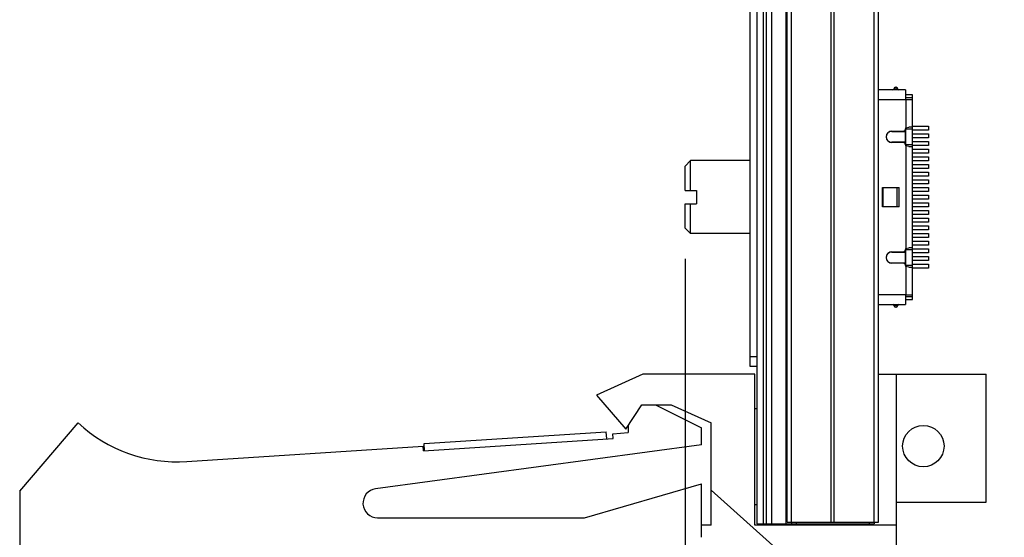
# Model space of a CAD drawing. Header units: inches. Extents: x 0.2 to 16.8, y 0.2 to 10.8.
# Tile 13 of 30: x 7.4 to 9.5, y 4.1 to 5.2. Entities that reach past the tile are written whole.
import ezdxf

# ---------------------------------------------------------------- set-up
doc = ezdxf.new("R2010")
doc.units = ezdxf.units.IN
doc.header["$LTSCALE"] = 0.935
doc.header["$MEASUREMENT"] = 0
doc.layers.get('0').update_dxf_attribs({"linetype": 'CONTINUOUS'})
doc.layers.add('DIMENSIONS', color=7, linetype='CONTINUOUS')
doc.styles.get("Standard").update_dxf_attribs({"font": 'txt', "width": 0.8})
doc.dimstyles.new('DIMSTYLE_1', dxfattribs={"dimtxt": 0.125, "dimasz": 0.18, "dimexe": 0.125, "dimexo": 0.0625, "dimgap": 0.03125, "dimtad": 0, "dimtih": 1, "dimtoh": 1, "dimzin": 4, "dimdsep": 46, "dimtxsty": 'STANDARD', "dimblk": '_FILLED', "dimblk1": '_FILLED', "dimblk2": '_FILLED', "dimcen": 0.09, "dimadec": 0, "dimazin": 0, "dimtp": 0.005, "dimtm": 0.005, "dimtfac": 1, "dimtofl": 0, "dimtmove": 0, "dimatfit": 3, "dimldrblk": '_FILLED', "dimfxl": 1, "dimtolj": 1, "dimtzin": 4, "dimarcsym": 0})
doc.dimstyles.new('DIMSTYLE_3', dxfattribs={"dimtxt": 0.125, "dimasz": 0.18, "dimexe": 0.125, "dimexo": 0.0625, "dimgap": 0.0625, "dimtad": 0, "dimtih": 1, "dimtoh": 1, "dimzin": 4, "dimdsep": 46, "dimtxsty": 'STANDARD', "dimblk": '_FILLED', "dimblk1": '_FILLED', "dimblk2": '_FILLED', "dimcen": 0.09, "dimadec": 0, "dimazin": 0, "dimtp": 0.005, "dimtm": 0.005, "dimtfac": 1, "dimtofl": 0, "dimtmove": 0, "dimatfit": 3, "dimldrblk": '_FILLED', "dimfxl": 1, "dimtolj": 1, "dimtzin": 4, "dimarcsym": 0})

# ---------------------------------------------------------------- blocks, each defined once
blk = doc.blocks.new('*D14')
at = {"layer": 'DIMENSIONS', "color": 2, "linetype": 'CONTINUOUS'}
blk.add_line((8.7965, 4.7194), (8.7965, 3.0425), dxfattribs=at)
at = {"layer": 'DIMENSIONS', "color": 2, "linetype": 'CONTINUOUS', "insert": (8.734, 2.98), "char_height": 0.125, "width": 0.925, "attachment_point": 3, "rotation": 90, "line_spacing_factor": 0.9}
blk.add_mtext('.25{\\Ftxt.shx;\\W1.000000;\\H0.125000; }[6.3]', dxfattribs=at)
blk = doc.blocks.new('_FILLED')
at = {"color": 0, "linetype": 'BYBLOCK'}
blk.add_solid([(0, 0), (-1, 0.174), (-1, -0.174)], dxfattribs=at)
blk = doc.blocks.new('*D15')
at = {"layer": 'DIMENSIONS', "color": 2, "linetype": 'CONTINUOUS'}
for p, q in [((9.102, 8.6179), (10.6707, 8.6179)), ((10.5457, 8.6179), (10.5457, 6.2104)), ((10.5457, 3.553), (10.5457, 5.9604)), ((9.105, 3.553), (10.6707, 3.553))]:
    blk.add_line(p, q, dxfattribs=at)
at = {"layer": 'DIMENSIONS', "color": 2, "linetype": 'CONTINUOUS', "xscale": 0.18, "yscale": 0.18, "zscale": 0.18}
for p, rotation in [((10.5457, 8.6179), 90), ((10.5457, 3.553), 270)]:
    blk.add_blockref('_FILLED', p, dxfattribs=dict(at, rotation=rotation))
at = {"layer": 'DIMENSIONS', "color": 2, "linetype": 'CONTINUOUS', "insert": (10.5457, 6.1479), "char_height": 0.125, "width": 1.225, "attachment_point": 2, "line_spacing_factor": 0.9}
blk.add_mtext('5.06{\\Ftxt.shx;\\W1.000000;\\H0.125000; }[128.6]', dxfattribs=at)

msp = doc.modelspace()

# ---------------------------------------------------------------- linework, layer by layer
at = {"color": 7, "linetype": 'CONTINUOUS'}
for p, q in [((8.9445, 4.1749), (8.9445, 8.6179)), ((8.9745, 4.1749), (8.9745, 8.6179)), ((8.9295, 4.4979), (8.9295, 8.6079)), ((9.0055, 4.1779), (9.0055, 8.1779)), ((9.1935, 4.1779), (9.1935, 8.1779)), ((9.2486, 5.0663), (9.1935, 5.0663)), ((9.2285, 5.0718), (9.2294, 5.0718)), ((9.2486, 5.0663), (9.2486, 5.0464)), ((9.263, 5.0562), (9.2492, 5.0562)), ((9.2492, 5.0464), (9.2492, 5.0562)), ((9.263, 4.6355), (9.263, 5.0562)), ((9.2486, 5.0464), (9.2625, 5.0464)), ((9.2205, 4.981), (9.2486, 4.981)), ((9.221, 4.9816), (9.2446, 4.9816)), ((9.2486, 4.9855), (9.2486, 4.9863)), ((9.2486, 4.9531), (9.2486, 4.9863)), ((9.2492, 4.9836), (9.2486, 4.9836)), ((9.2486, 4.9757), (9.2492, 4.9757)), ((9.2492, 4.9881), (9.2555, 4.9899)), ((9.2492, 4.9515), (9.2492, 4.9881)), ((9.263, 4.9899), (9.2555, 4.9899)), ((9.263, 4.9915), (9.2959, 4.9915)), ((9.2959, 4.9836), (9.263, 4.9836)), ((9.263, 4.9757), (9.2959, 4.9757)), ((9.2959, 4.9915), (9.2959, 4.9836)), ((9.2959, 4.9757), (9.2959, 4.9678)), ((9.2486, 4.9586), (9.2205, 4.9586)), ((9.2446, 4.958), (9.221, 4.958)), ((9.2492, 4.9678), (9.2486, 4.9678)), ((9.2486, 4.96), (9.2492, 4.96)), ((9.2959, 4.9678), (9.263, 4.9678)), ((9.263, 4.96), (9.2959, 4.96)), ((9.2959, 4.96), (9.2959, 4.9521)), ((9.2492, 4.9521), (9.2489, 4.9521)), ((9.2555, 4.9497), (9.2492, 4.9515)), ((9.2555, 4.9497), (9.263, 4.9497)), ((9.2959, 4.9521), (9.263, 4.9521)), ((9.263, 4.9442), (9.2959, 4.9442)), ((9.2959, 4.9363), (9.263, 4.9363)), ((9.2959, 4.9442), (9.2959, 4.9363)), ((8.7965, 4.9099), (8.8075, 4.9209)), ((8.9295, 4.9209), (8.8075, 4.9209)), ((8.8075, 4.8594), (8.8075, 4.9209)), ((9.263, 4.9285), (9.2959, 4.9285)), ((9.2959, 4.9206), (9.263, 4.9206)), ((9.2959, 4.9285), (9.2959, 4.9206)), ((8.7965, 4.8594), (8.7965, 4.9099)), ((9.263, 4.9127), (9.2959, 4.9127)), ((9.2959, 4.9048), (9.263, 4.9048)), ((9.263, 4.897), (9.2959, 4.897)), ((9.2959, 4.9127), (9.2959, 4.9048)), ((9.2959, 4.897), (9.2959, 4.8891)), ((9.2959, 4.8891), (9.263, 4.8891)), ((9.263, 4.8812), (9.2959, 4.8812)), ((9.2959, 4.8812), (9.2959, 4.8734)), ((8.7965, 4.8594), (8.8195, 4.8594)), ((8.8195, 4.8594), (8.8195, 4.8324)), ((9.2013, 4.8655), (9.236, 4.8655)), ((9.2013, 4.8262), (9.2013, 4.8655)), ((9.2014, 4.8262), (9.2014, 4.8655)), ((9.203, 4.8262), (9.203, 4.8655)), ((9.2959, 4.8734), (9.263, 4.8734)), ((9.263, 4.8655), (9.2959, 4.8655)), ((9.2959, 4.8576), (9.263, 4.8576)), ((9.2959, 4.8655), (9.2959, 4.8576)), ((9.263, 4.8497), (9.2959, 4.8497)), ((9.2959, 4.8419), (9.263, 4.8419)), ((9.263, 4.834), (9.2959, 4.834)), ((9.2959, 4.8497), (9.2959, 4.8419)), ((9.2959, 4.834), (9.2959, 4.8261)), ((8.7965, 4.8324), (8.8195, 4.8324)), ((8.7965, 4.7819), (8.7965, 4.8324)), ((8.8075, 4.7709), (8.8075, 4.8324)), ((9.236, 4.8262), (9.2013, 4.8262)), ((9.2959, 4.8261), (9.263, 4.8261)), ((9.263, 4.8182), (9.2959, 4.8182)), ((9.2959, 4.8182), (9.2959, 4.8104)), ((9.2959, 4.8104), (9.263, 4.8104)), ((9.263, 4.8025), (9.2959, 4.8025)), ((9.2959, 4.7946), (9.263, 4.7946)), ((9.2959, 4.8025), (9.2959, 4.7946)), ((8.7965, 4.7819), (8.8075, 4.7709)), ((9.263, 4.7867), (9.2959, 4.7867)), ((9.2959, 4.7789), (9.263, 4.7789)), ((9.2959, 4.7867), (9.2959, 4.7789)), ((8.9295, 4.7709), (8.8075, 4.7709)), ((9.263, 4.771), (9.2959, 4.771)), ((9.2959, 4.7631), (9.263, 4.7631)), ((9.263, 4.7552), (9.2959, 4.7552)), ((9.2959, 4.771), (9.2959, 4.7631)), ((9.2959, 4.7552), (9.2959, 4.7474)), ((9.2205, 4.733), (9.2486, 4.733)), ((9.221, 4.7337), (9.2446, 4.7337)), ((9.2486, 4.7054), (9.2486, 4.7386)), ((9.2488, 4.7395), (9.2492, 4.7395)), ((9.2492, 4.7402), (9.2555, 4.742)), ((9.2492, 4.7036), (9.2492, 4.7402)), ((9.263, 4.742), (9.2555, 4.742)), ((9.2959, 4.7474), (9.263, 4.7474)), ((9.263, 4.7395), (9.2959, 4.7395)), ((9.2959, 4.7395), (9.2959, 4.7316)), ((9.2107, 4.7162), (9.2111, 4.7155)), ((9.2492, 4.7316), (9.2486, 4.7316)), ((9.2486, 4.7237), (9.2492, 4.7237)), ((9.2492, 4.7159), (9.2486, 4.7159)), ((9.2959, 4.7316), (9.263, 4.7316)), ((9.263, 4.7237), (9.2959, 4.7237)), ((9.2959, 4.7159), (9.263, 4.7159)), ((9.2959, 4.7237), (9.2959, 4.7159)), ((9.2486, 4.7106), (9.2205, 4.7106)), ((9.2446, 4.7101), (9.221, 4.7101)), ((9.2486, 4.708), (9.2492, 4.708)), ((9.2486, 4.7054), (9.2486, 4.7062)), ((9.2555, 4.7018), (9.2492, 4.7036)), ((9.2555, 4.7018), (9.263, 4.7018)), ((9.263, 4.708), (9.2959, 4.708)), ((9.2959, 4.7001), (9.263, 4.7001)), ((9.2959, 4.708), (9.2959, 4.7001)), ((9.2486, 4.6453), (9.2625, 4.6453)), ((9.2486, 4.6453), (9.2486, 4.6254)), ((9.2492, 4.6355), (9.2492, 4.6453)), ((9.2492, 4.6355), (9.263, 4.6355)), ((9.1935, 4.6254), (9.2486, 4.6254)), ((9.2294, 4.6199), (9.2285, 4.6199)), ((8.9445, 4.4979), (8.9295, 4.4979)), ((8.7095, 4.482), (8.6145, 4.439)), ((8.9395, 4.482), (8.7095, 4.482)), ((8.9395, 4.172), (8.9395, 4.482)), ((9.1935, 4.482), (9.4145, 4.482)), ((9.2305, 3.903), (9.2305, 4.482)), ((9.4145, 4.219), (9.4145, 4.482)), ((8.6145, 4.439), (8.6745, 4.369)), ((8.6745, 4.369), (8.7076, 4.419)), ((8.7076, 4.419), (8.7676, 4.419)), ((8.7355, 4.419), (8.8295, 4.372)), ((8.7676, 4.419), (8.8495, 4.382)), ((7.4295, 4.242), (7.5495, 4.382)), ((8.6795, 4.3765), (8.6795, 4.362)), ((8.8295, 4.337), (8.8295, 4.372)), ((8.8495, 4.172), (8.8495, 4.382)), ((8.259, 4.3244), (8.6482, 4.3499)), ((8.26, 4.3395), (8.6342, 4.364)), ((8.6352, 4.349), (8.6342, 4.364)), ((8.6475, 4.3599), (8.6795, 4.362)), ((8.6482, 4.3499), (8.6475, 4.3599)), ((7.773, 4.3026), (8.2584, 4.3344)), ((8.8295, 4.337), (8.1605, 4.2467)), ((8.259, 4.3244), (8.2584, 4.3344)), ((8.261, 4.3245), (8.26, 4.3395)), ((8.5895, 4.187), (8.8295, 4.257)), ((8.8295, 4.147), (8.8295, 4.257)), ((7.4295, 4.242), (7.4295, 4.122)), ((9.2305, 3.903), (8.8495, 4.2436)), ((9.2305, 4.219), (9.4145, 4.219)), ((8.1645, 4.187), (8.5895, 4.187)), ((8.8495, 4.172), (8.8295, 4.172)), ((9.2305, 4.172), (8.9395, 4.172)), ((8.9445, 4.1749), (9.0145, 4.1749)), ((9.0055, 4.1779), (9.1935, 4.1779)), ((9.0145, 4.1779), (9.0145, 4.1749)), ((9.0145, 4.1749), (9.1845, 4.1749)), ((9.0445, 4.1749), (9.0445, 4.172)), ((9.1845, 4.1779), (9.1845, 4.1749))]:
    msp.add_line(p, q, dxfattribs=at)
at = {"color": 9, "linetype": 'CONTINUOUS'}
for p, q in [((8.9565, 8.6179), (8.9565, 4.1749)), ((8.9625, 8.6179), (8.9625, 4.1749)), ((9.0037, 4.1749), (9.0037, 8.1984)), ((9.0144, 4.1779), (9.0144, 8.1779)), ((9.0963, 4.1779), (9.0963, 8.1779)), ((9.1026, 4.1779), (9.1026, 8.1779)), ((9.1845, 4.1779), (9.1845, 8.1779)), ((9.225, 5.0683), (9.2329, 5.0683)), ((9.1935, 5.0464), (9.2486, 5.0464)), ((9.263, 5.0501), (9.2492, 5.0501)), ((9.2492, 5.0464), (9.2492, 4.9881)), ((9.2447, 4.9816), (9.2447, 4.981)), ((9.2492, 4.986), (9.263, 4.986)), ((9.2427, 4.9586), (9.2427, 4.958)), ((9.263, 4.9537), (9.2492, 4.9537)), ((9.2492, 4.9515), (9.2492, 4.7402)), ((9.2308, 4.8655), (9.2308, 4.8262)), ((9.236, 4.8262), (9.236, 4.8655)), ((9.2427, 4.7337), (9.2427, 4.733)), ((9.2492, 4.7381), (9.263, 4.7381)), ((9.2447, 4.7106), (9.2447, 4.7101)), ((9.263, 4.7058), (9.2492, 4.7058)), ((9.2492, 4.7036), (9.2492, 4.6453)), ((9.2486, 4.6453), (9.1935, 4.6453)), ((9.2492, 4.6416), (9.263, 4.6416)), ((9.2329, 4.6234), (9.225, 4.6234)), ((8.9445, 4.5179), (8.9295, 4.5179)), ((9.0245, 4.1779), (9.0245, 4.1749)), ((9.1745, 4.1779), (9.1745, 4.1749))]:
    msp.add_line(p, q, dxfattribs=at)
at = {"color": 7, "linetype": 'CONTINUOUS'}
msp.add_circle((9.2855, 4.3344), 0.0425, dxfattribs=at)
for centre, radius, start, end in [((9.223, 5.0683), 0.002, 270, 360), ((9.2285, 5.0683), 0.0035, 90, 180), ((9.2294, 5.0683), 0.0035, 0, 90), ((9.2349, 5.0683), 0.002, 180, 270), ((9.221, 4.9698), 0.0118, 90, 270), ((9.2446, 4.9855), 0.00394, 270, 359.9999), ((9.2525, 4.986), 0.00394, 147.4119, 174.4275), ((9.2204, 4.9699), 0.0111, 168.1507, 170.6307), ((9.2446, 4.9541), 0.00394, 354.1251, 89.9976), ((9.2525, 4.9537), 0.00394, 179.9725, 212.6475), ((9.221, 4.7219), 0.0118, 90, 270), ((9.2446, 4.7376), 0.00394, 270.0024, 5.8749), ((9.2525, 4.7381), 0.00394, 147.3525, 180.0275), ((9.2446, 4.7062), 0.00394, 0.0001, 90), ((9.2525, 4.7058), 0.00394, 185.5725, 212.5881), ((9.223, 4.6234), 0.002, 0, 75), ((9.2285, 4.6234), 0.0035, 180, 270), ((9.2294, 4.6234), 0.0035, 270, 360), ((9.2349, 4.6234), 0.002, 105, 180), ((8.9445, 4.3305), 0.0806, 90, 93.5579), ((7.7534, 4.602), 0.3, 227.1666, 273.7467), ((8.1645, 4.217), 0.03, 97.6845, 270), ((8.9445, 4.2948), 0.0806, 266.4421, 270)]:
    msp.add_arc(centre, radius, start, end, dxfattribs=at)
for points, knots in [([(9.2625, 5.0464), (9.2625, 5.0464), (9.2626, 5.0464), (9.2626, 5.0465), (9.2627, 5.0465), (9.2627, 5.0465), (9.2627, 5.0466), (9.2628, 5.0466), (9.2628, 5.0467), (9.2629, 5.0469), (9.2629, 5.0471), (9.263, 5.0473), (9.263, 5.0475), (9.263, 5.0478), (9.263, 5.0481), (9.263, 5.0484), (9.263, 5.0488), (9.263, 5.0494), (9.263, 5.0499), (9.263, 5.0501)], [0, 0, 0, 0, 0.012308, 0.024407, 0.036702, 0.04959, 0.063423, 0.078492, 0.113114, 0.1546, 0.203369, 0.259392, 0.322402, 0.391908, 0.467316, 0.547904, 0.63289, 0.812818, 1, 1, 1, 1]), ([(9.2205, 4.981), (9.2189, 4.981), (9.2167, 4.9806), (9.2142, 4.9792), (9.2125, 4.9778), (9.2111, 4.9762), (9.21, 4.9741), (9.2096, 4.9729), (9.2095, 4.9722)], [0, 0, 0, 0, 0.288746, 0.43312, 0.577493, 0.721866, 0.866239, 1, 1, 1, 1]), ([(9.2094, 4.9681), (9.2094, 4.9679), (9.2096, 4.9671), (9.21, 4.9654), (9.211, 4.9636), (9.2125, 4.9618), (9.2139, 4.9607), (9.2151, 4.9599), (9.2162, 4.9594), (9.2169, 4.9591), (9.2177, 4.9589), (9.2187, 4.9587), (9.2196, 4.9586), (9.2205, 4.9586)], [0, 0, 0, 0, 0.024827, 0.164137, 0.303448, 0.442758, 0.582069, 0.651724, 0.721379, 0.791034, 0.825862, 0.86069, 1, 1, 1, 1]), ([(9.2205, 4.733), (9.2189, 4.733), (9.2167, 4.7325), (9.2142, 4.7312), (9.2125, 4.7297), (9.2111, 4.7281), (9.21, 4.7261), (9.2095, 4.7242), (9.2093, 4.7229), (9.2093, 4.7223)], [0, 0, 0, 0, 0.257629, 0.386443, 0.515257, 0.644072, 0.772886, 0.9017, 1, 1, 1, 1]), ([(9.2111, 4.7155), (9.2115, 4.7149), (9.2125, 4.7137), (9.2139, 4.7127), (9.2151, 4.7119), (9.2162, 4.7114), (9.2169, 4.7111), (9.2177, 4.7109), (9.2187, 4.7107), (9.2196, 4.7106), (9.2205, 4.7106)], [0, 0, 0, 0, 0.194498, 0.395874, 0.496561, 0.597249, 0.697937, 0.748281, 0.798625, 1, 1, 1, 1]), ([(9.263, 4.6416), (9.263, 4.6418), (9.263, 4.6423), (9.263, 4.6429), (9.263, 4.6433), (9.263, 4.6436), (9.263, 4.6439), (9.263, 4.6442), (9.263, 4.6444), (9.2629, 4.6447), (9.2629, 4.6448), (9.2628, 4.645), (9.2628, 4.6451), (9.2627, 4.6452), (9.2627, 4.6452), (9.2627, 4.6452), (9.2626, 4.6453), (9.2626, 4.6453), (9.2625, 4.6453), (9.2625, 4.6453)], [0, 0, 0, 0, 0.187182, 0.36711, 0.452096, 0.532684, 0.608092, 0.677598, 0.740608, 0.796631, 0.8454, 0.886886, 0.921508, 0.936577, 0.95041, 0.963298, 0.975593, 0.987692, 1, 1, 1, 1])]:
    msp.add_open_spline(points, degree=3, knots=knots, dxfattribs=at)
for points in [[(9.2492, 4.9881), (9.2492, 4.9881), (9.2492, 4.9881), (9.2492, 4.9881)], [(9.2492, 4.9515), (9.2492, 4.9515), (9.2492, 4.9515), (9.2492, 4.9515)], [(9.2492, 4.7402), (9.2492, 4.7402), (9.2492, 4.7402), (9.2492, 4.7402)], [(9.2492, 4.7036), (9.2492, 4.7036), (9.2492, 4.7036), (9.2492, 4.7036)]]:
    msp.add_open_spline(points, degree=3, dxfattribs=at)

# ---------------------------------------------------------------- dimensions: what is measured, and where the dimension line sits
at = {"layer": 'DIMENSIONS', "color": 2, "linetype": 'CONTINUOUS'}
dim = msp.add_linear_dim(base=(10.5457, 8.6179), p1=(9.0425, 3.553), p2=(9.0395, 8.6179), angle=90, dimstyle='DIMSTYLE_3', dxfattribs=at)
dim.commit()
dim.dimension.update_dxf_attribs({"geometry": '*D15', "text_midpoint": (10.5457, 6.0854), "dimtype": 160})
dim = msp.add_ordinate_dim(feature_location=(8.7965, 4.7194), offset=(0, -1.6769), dtype=1, origin=(9.0445, 4.8324), dimstyle='DIMSTYLE_1', dxfattribs=at)
dim.commit()
dim.dimension.update_dxf_attribs({"geometry": '*D14', "text_midpoint": (8.7965, 2.5175)})

doc.saveas('drawing.dxf')
